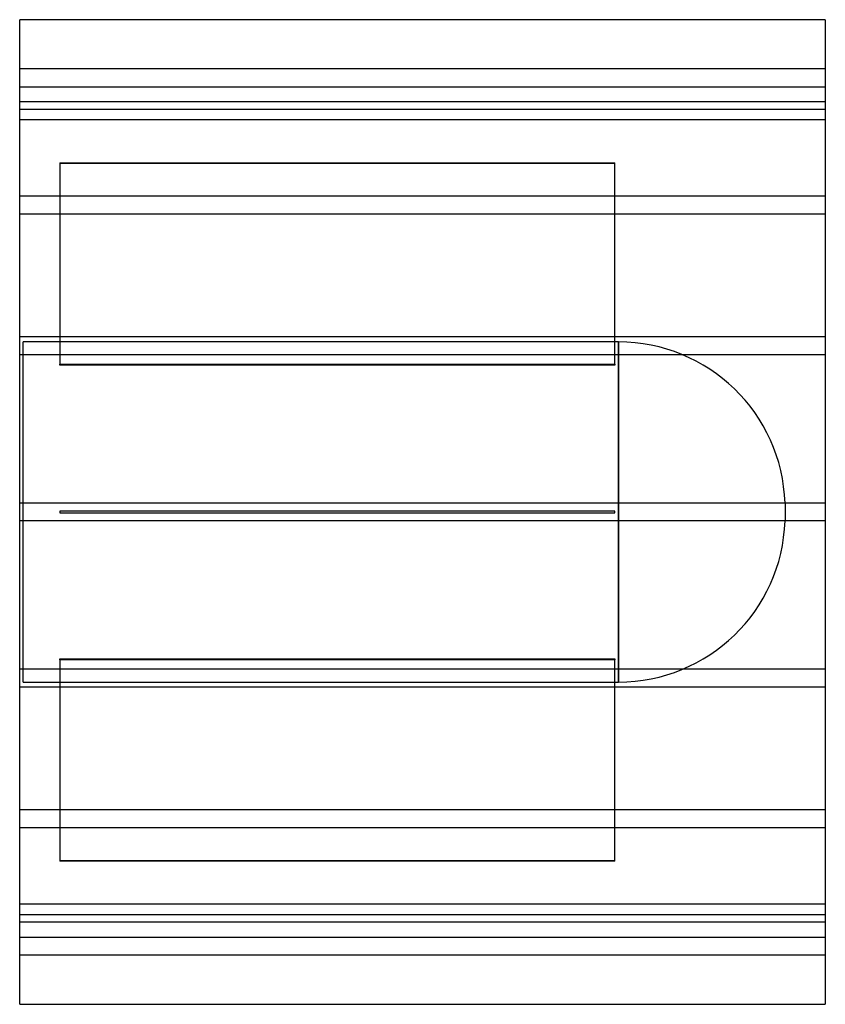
# Model space of a CAD drawing. Header units: millimetres. Extents: x -450 to 450, y -550 to 550.
import ezdxf

# ---------------------------------------------------------------- set-up
doc = ezdxf.new("R2010")
doc.units = ezdxf.units.MM
doc.layers.add('HIDDEN', color=7, linetype='Continuous')
doc.layers.add('THICK', color=7, linetype='Continuous')

msp = doc.modelspace()

# ---------------------------------------------------------------- linework, layer by layer
at = {"layer": 'HIDDEN'}
for p, q in [((450, 495), (-450, 495)), ((-450, 475), (450, 475)), ((450, 458.1), (-450, 458.1)), ((450, 458.1), (-450, 458.1)), ((-450, 450), (450, 450)), ((450, 438.1), (-450, 438.1)), ((450, 438.1), (-450, 438.1)), ((-405, 390.2), (215, 390.2)), ((-405, 390.2), (-405, 165)), ((215, 389.2), (-405, 389.2)), ((215, 165), (215, 390.2)), ((450, 352.9), (-450, 352.9)), ((450, 352.9), (-450, 352.9)), ((450, 332.9), (-450, 332.9)), ((450, 332.9), (-450, 332.9)), ((450, 195.6), (-450, 195.6)), ((450, 195.6), (-450, 195.6)), ((218.9, 190), (-446, 190)), ((-446, -190), (-446, 190)), ((218.9, 0), (218.9, 190)), ((218.9, 190), (218.9, -190)), ((450, 175.6), (-450, 175.6)), ((450, 175.6), (-450, 175.6)), ((-405, 165), (215, 165)), ((-405, 164), (-405, 165)), ((215, 165), (215, 164)), ((215, 164), (-405, 164)), ((450, 10), (-450, 10)), ((450, 10), (-450, 10)), ((-405, 1), (-405, 1)), ((-405, 1), (-405, -1)), ((215, 1), (-405, 1)), ((215, 1), (215, 1)), ((215, -1), (215, 1)), ((405, 9.9), (405, -9.9)), ((450, -10), (-450, -10)), ((450, -10), (-450, -10)), ((-405, -1), (-405, -1)), ((-405, -1), (215, -1)), ((215, -1), (215, -1)), ((218.9, -190), (218.9, 0)), ((-405, -165), (-405, -164)), ((-405, -164), (215, -164)), ((215, -164), (215, -165)), ((450, -175.6), (-450, -175.6)), ((450, -175.6), (-450, -175.6)), ((215, -165), (-405, -165)), ((-405, -165), (-405, -390.2)), ((215, -390.2), (215, -165)), ((450, -195.6), (-450, -195.6)), ((450, -195.6), (-450, -195.6)), ((-446, -190), (218.9, -190)), ((450, -332.9), (-450, -332.9)), ((450, -332.9), (-450, -332.9)), ((450, -352.9), (-450, -352.9)), ((450, -352.9), (-450, -352.9)), ((-405, -389.2), (215, -389.2)), ((215, -390.2), (-405, -390.2)), ((450, -438.1), (-450, -438.1)), ((450, -438.1), (-450, -438.1)), ((450, -450), (-450, -450)), ((450, -458.1), (-450, -458.1)), ((450, -458.1), (-450, -458.1)), ((-450, -475), (450, -475)), ((450, -495), (-450, -495))]:
    msp.add_line(p, q, dxfattribs=at)
for centre, start, end in [((218.9, 3.8), 1.8779, 90), ((218.9, -3.8), 270, 358.1221)]:
    msp.add_arc(centre, 186.2, start, end, dxfattribs=at)
at = {"layer": 'THICK'}
for p, q in [((450, 550), (-450, 550)), ((-450, -550), (-450, 550)), ((450, 550), (450, -550)), ((-450, -550), (450, -550))]:
    msp.add_line(p, q, dxfattribs=at)

doc.saveas('drawing.dxf')
